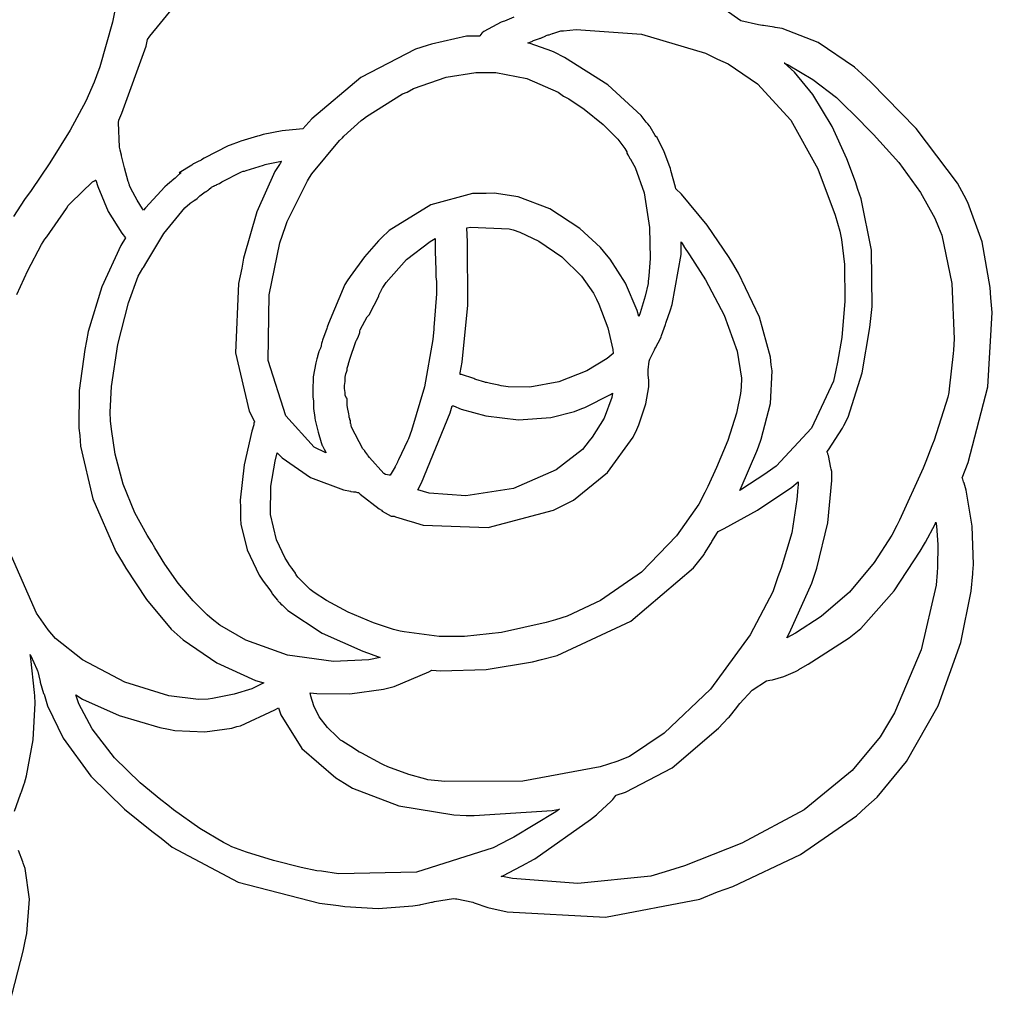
# Model space of a CAD drawing. Extents: x 1 to 6.12, y 0.26 to 5.08.
# Tile 3 of 5: x 4.57 to 6.08, y 0.83 to 2.35. Entities that reach past the tile are written whole.
import ezdxf

# ---------------------------------------------------------------- set-up
doc = ezdxf.new("R2010")
doc.units = 0
doc.layers.get('0').update_dxf_attribs({"linetype": 'CONTINUOUS'})

msp = doc.modelspace()

# ---------------------------------------------------------------- linework, layer by layer
at = {"color": 0}
for points in [[(4.73178, 2.41704), (4.71858, 2.34814), (4.69868, 2.27875), (4.69374, 2.26492), (4.69011, 2.25493), (4.67692, 2.22564), (4.65283, 2.18083), (4.62136, 2.13021), (4.59229, 2.08729), (4.58231, 2.07324), (4.56511, 2.04719)], [(4.56668, 1.12565), (4.57601, 1.15169), (4.5771, 1.15451), (4.57731, 1.1556), (4.58176, 1.16781), (4.58231, 1.16911), (4.58539, 1.18007), (4.59554, 1.23606), (4.59842, 1.29308), (4.59793, 1.30452), (4.59765, 1.30952), (4.59164, 1.36236), (4.5906, 1.36806), (4.59164, 1.36627), (4.60129, 1.34543), (4.60211, 1.34304), (4.6026, 1.34201), (4.60596, 1.32872), (4.60622, 1.32742), (4.6065, 1.32563), (4.61171, 1.30789), (4.61253, 1.30659), (4.61774, 1.28895), (4.64225, 1.2385), (4.68511, 1.1799), (4.73699, 1.12891), (4.77919, 1.09451), (4.79372, 1.08366), (4.81093, 1.06961), (4.91325, 1.01563), (5.03956, 0.98291), (5.06874, 0.979492), (5.07861, 0.977974), (5.13021, 0.974989), (5.18381, 0.978788), (5.19476, 0.980578), (5.19635, 0.980849), (5.213, 0.984483), (5.21457, 0.9847), (5.21767, 0.985514), (5.24713, 0.990181), (5.25, 0.989908), (5.25233, 0.989692), (5.27681, 0.984483), (5.27919, 0.98367), (5.30003, 0.9764), (5.33018, 0.969401), (5.48281, 0.961426), (5.62913, 0.989421), (5.65625, 1.00032), (5.68018, 1.00868), (5.785, 1.05816), (5.87158, 1.11811), (5.88644, 1.13162), (5.90386, 1.14746), (5.94906, 1.20275), (5.99854, 1.2889), (6.03336, 1.38683), (6.04958, 1.46631), (6.05208, 1.49306), (6.05208, 1.49511), (6.05285, 1.50765), (6.05117, 1.56717), (6.04161, 1.62304), (6.03851, 1.63368), (6.03851, 1.63422), (6.03749, 1.63536), (6.03749, 1.63574), (6.03749, 1.63574), (6.03646, 1.63992), (6.03646, 1.63992), (6.03543, 1.64204), (6.04503, 1.66601), (6.07536, 1.78321), (6.08225, 1.89828), (6.08018, 1.92117), (6.07915, 1.93679), (6.0664, 2.00776), (6.04422, 2.06885), (6.03851, 2.07954), (6.0281, 2.09858), (5.96442, 2.18317), (5.89399, 2.25532), (5.88021, 2.26807), (5.86871, 2.27826), (5.81222, 2.31651), (5.75672, 2.33817), (5.74582, 2.33996), (5.74397, 2.34022), (5.7276, 2.34283), (5.72601, 2.34304), (5.71978, 2.34386), (5.69243, 2.35038), (5.66818, 2.36729)], [(5.3406, 2.35585), (5.32601, 2.34983), (5.32394, 2.34928), (5.32107, 2.34825), (5.294, 2.33371), (5.29167, 2.3316), (5.29113, 2.33111), (5.28771, 2.32693), (5.28749, 2.32639), (5.26714, 2.32639), (5.213, 2.31418), (5.20628, 2.31179), (5.18826, 2.30638), (5.10363, 2.26247), (5.02735, 2.19824), (5.01357, 2.18261), (5.00857, 2.1824), (4.98122, 2.17979), (4.95182, 2.17404), (4.94586, 2.17219), (4.94325, 2.17144), (4.91721, 2.16368), (4.91461, 2.16288), (4.90104, 2.15767), (4.89763, 2.15662), (4.8604, 2.13758), (4.85622, 2.13471), (4.85568, 2.1345), (4.85047, 2.13189), (4.84999, 2.13163), (4.84944, 2.13135), (4.84424, 2.12875), (4.84375, 2.12847), (4.84272, 2.12744), (4.84272, 2.12744), (4.84169, 2.12668), (4.84169, 2.12642), (4.82189, 2.1149), (4.82497, 2.1149), (4.82443, 2.11442), (4.81922, 2.11025), (4.81874, 2.10969), (4.81565, 2.10661), (4.81538, 2.10639), (4.81093, 2.10271), (4.81044, 2.10243), (4.8099, 2.10194), (4.8036, 2.09674), (4.80311, 2.09619), (4.79969, 2.0931), (4.76947, 2.06028), (4.76665, 2.05658), (4.76508, 2.05897), (4.75689, 2.07237), (4.74713, 2.0905), (4.74479, 2.09517), (4.74479, 2.09597), (4.74376, 2.09825), (4.74376, 2.09825), (4.74376, 2.09928), (4.74294, 2.10113), (4.73693, 2.12224), (4.73643, 2.12429), (4.73232, 2.14094), (4.73232, 2.14225), (4.7315, 2.14567), (4.73122, 2.14615), (4.73122, 2.14615), (4.73042, 2.14985), (4.73019, 2.15033), (4.72939, 2.15451), (4.72786, 2.19282), (4.72814, 2.19618), (4.73307, 2.20688), (4.77056, 2.31104), (4.77289, 2.32118), (4.77626, 2.32617), (4.81429, 2.37224)], [(4.57032, 1.92589), (4.58708, 1.96311), (4.60856, 2.00353), (4.61356, 2.01183), (4.61664, 2.01574), (4.64714, 2.05925), (4.65001, 2.06392), (4.65365, 2.06836), (4.6875, 2.10064), (4.69065, 2.10243), (4.69114, 2.10243), (4.69228, 2.10346), (4.69271, 2.10346), (4.69553, 2.09358), (4.71169, 2.05479), (4.73307, 2.02121), (4.73856, 2.01389), (4.7315, 2.00217), (4.70204, 1.9381), (4.68093, 1.86882), (4.67811, 1.85449), (4.67551, 1.84071), (4.66704, 1.77756), (4.66639, 1.71913), (4.66769, 1.70762), (4.669, 1.69125), (4.68799, 1.60938), (4.72368, 1.528), (4.73335, 1.51183), (4.73904, 1.50222), (4.77094, 1.45361), (4.80963, 1.40767), (4.81874, 1.39931), (4.82785, 1.391), (4.88043, 1.3552), (4.94032, 1.32823), (4.95313, 1.32433), (4.93853, 1.317), (4.93463, 1.31521), (4.90728, 1.30664), (4.87364, 1.30013), (4.86664, 1.29932), (4.85157, 1.29845), (4.80578, 1.30452), (4.73763, 1.32525), (4.67199, 1.35981), (4.62993, 1.39318), (4.61876, 1.40657), (4.60075, 1.43257), (4.56168, 1.52083)], [(4.55871, 0.826281), (4.58018, 0.908692), (4.58333, 0.924317), (4.58567, 0.936035), (4.58957, 0.989421), (4.58306, 1.03657), (4.58018, 1.04514), (4.57964, 1.04725), (4.57264, 1.06467)]]:
    msp.add_lwpolyline(points, dxfattribs=at)
for points in [[(5.83957, 1.80871), (5.83589, 1.79204), (5.80208, 1.71903), (5.7474, 1.66), (5.73335, 1.65033), (5.72944, 1.64774), (5.69374, 1.62435), (5.69065, 1.62224), (5.69299, 1.62722), (5.71718, 1.68343), (5.71978, 1.68994), (5.72418, 1.70193), (5.73828, 1.75737), (5.74089, 1.80767), (5.73958, 1.817), (5.73828, 1.829), (5.72119, 1.891), (5.68907, 1.95921), (5.68024, 1.97428), (5.67421, 1.98367), (5.64019, 2.03331), (5.60053, 2.08137), (5.59169, 2.08996), (5.59115, 2.09229), (5.5841, 2.11833), (5.58333, 2.12121), (5.58251, 2.12381), (5.57379, 2.1474), (5.5625, 2.16938), (5.56044, 2.17117), (5.5599, 2.17247), (5.55181, 2.18576), (5.55106, 2.18679), (5.55078, 2.18733), (5.54812, 2.19075), (5.5479, 2.19097), (5.54764, 2.19125), (5.54606, 2.19282), (5.54585, 2.19303), (5.53776, 2.20344), (5.48617, 2.25114), (5.419, 2.29357), (5.4031, 2.30138), (5.39968, 2.30296), (5.36589, 2.31521), (5.36253, 2.31597), (5.36328, 2.31625), (5.36925, 2.31885), (5.36979, 2.31913), (5.37082, 2.31967), (5.38043, 2.32303), (5.38124, 2.32324), (5.38226, 2.32351), (5.39008, 2.32693), (5.39063, 2.32742), (5.39063, 2.32742), (5.39372, 2.32844), (5.39481, 2.32844), (5.39529, 2.32872), (5.4005, 2.33035), (5.40104, 2.33057), (5.40235, 2.33111), (5.41351, 2.33447), (5.41461, 2.33475), (5.41769, 2.33475), (5.43744, 2.33686), (5.53851, 2.32964), (5.63747, 2.30007), (5.65625, 2.29096), (5.67275, 2.28358), (5.71837, 2.25239), (5.76975, 2.19635), (5.81179, 2.12093), (5.83886, 2.04893), (5.84581, 2.02431), (5.84868, 2.01161), (5.85303, 1.9725), (5.85363, 1.91575), (5.84874, 1.85938), (5.8425, 1.82124), (5.83957, 1.80871)], [(5.93435, 1.56803), (5.92626, 1.55333), (5.89899, 1.51085), (5.86106, 1.46506), (5.817, 1.42731), (5.77735, 1.40158), (5.76357, 1.3941), (5.76768, 1.40169), (5.80263, 1.479), (5.80524, 1.48682), (5.81017, 1.50196), (5.82704, 1.57249), (5.83356, 1.63786), (5.83333, 1.65033), (5.83333, 1.65164), (5.83251, 1.65533), (5.83231, 1.65554), (5.83203, 1.65739), (5.82813, 1.67671), (5.8271, 1.6785), (5.8271, 1.67953), (5.82607, 1.68186), (5.82607, 1.68261), (5.8284, 1.68549), (5.84999, 1.71913), (5.85211, 1.72325), (5.85861, 1.73628), (5.88032, 1.8049), (5.89219, 1.87511), (5.89378, 1.88889), (5.89583, 1.90739), (5.89475, 1.99474), (5.87918, 2.07433), (5.87397, 2.08886), (5.87001, 2.10092), (5.85682, 2.13656), (5.8341, 2.18668), (5.80393, 2.23583), (5.77539, 2.27051), (5.7646, 2.28054), (5.76406, 2.28082), (5.75988, 2.2845), (5.75939, 2.28472), (5.7659, 2.2819), (5.80388, 2.25939), (5.84088, 2.23113), (5.8469, 2.22538), (5.85519, 2.21701), (5.866, 2.20643), (5.89817, 2.17415), (5.93722, 2.13086), (5.97119, 2.08404), (5.99317, 2.04443), (5.99897, 2.03054), (6.0039, 2.01807), (6.01975, 1.94308), (6.02317, 1.85769), (6.02186, 1.83996), (6.0216, 1.83447), (6.01535, 1.77979), (6.0146, 1.77431), (6.01329, 1.76704), (5.99219, 1.70063), (5.98958, 1.69412), (5.9885, 1.69179), (5.97917, 1.66732), (5.97814, 1.66493), (5.97499, 1.6569), (5.93853, 1.57639), (5.93435, 1.56803)], [(5.54893, 1.94618), (5.54867, 1.94336), (5.54438, 1.92344), (5.53646, 1.89779), (5.5344, 1.89204), (5.53153, 1.90142), (5.51361, 1.94385), (5.49007, 1.98113), (5.48438, 1.98785), (5.47504, 1.99892), (5.44293, 2.02849), (5.3966, 2.05871), (5.34754, 2.07726), (5.31022, 2.08306), (5.2979, 2.08263), (5.27642, 2.08263), (5.21197, 2.06511), (5.14714, 2.02513), (5.13542, 2.01389), (5.13097, 2.0095), (5.10921, 1.98449), (5.08697, 1.95426), (5.08231, 1.94721), (5.07861, 1.94151), (5.05311, 1.88135), (5.05106, 1.87532), (5.05051, 1.87354), (5.04422, 1.85531), (5.04372, 1.85346), (5.04269, 1.85038), (5.04243, 1.8501), (5.04167, 1.84717), (5.04167, 1.84619), (5.04167, 1.84543), (5.04085, 1.84332), (5.04064, 1.84304), (5.03851, 1.83783), (5.03825, 1.83735), (5.03618, 1.83035), (5.03646, 1.82954), (5.03543, 1.82639), (5.03386, 1.82015), (5.02951, 1.79867), (5.02892, 1.77664), (5.02919, 1.77012), (5.02919, 1.76731), (5.03022, 1.76085), (5.03022, 1.75868), (5.03022, 1.75819), (5.03022, 1.75706), (5.03022, 1.75662), (5.03022, 1.7545), (5.03022, 1.74957), (5.03201, 1.73579), (5.03228, 1.73469), (5.0325, 1.73133), (5.03706, 1.71262), (5.04215, 1.697), (5.04269, 1.69515), (5.04372, 1.692), (5.044, 1.69151), (5.0466, 1.68631), (5.04688, 1.68576), (5.0471, 1.68528), (5.04893, 1.68175), (5.04893, 1.68056), (5.03082, 1.68935), (4.98731, 1.7379), (4.95985, 1.82368), (4.96132, 1.92567), (4.97775, 2.00597), (4.98643, 2.03157), (4.98931, 2.03917), (5.02056, 2.10243), (5.02399, 2.10764), (5.02761, 2.11313), (5.07053, 2.16471), (5.07497, 2.16911), (5.07731, 2.1715), (5.10417, 2.1959), (5.10732, 2.19824), (5.11225, 2.20215), (5.16824, 2.23682), (5.17503, 2.2399), (5.1849, 2.24511), (5.23551, 2.26286), (5.28153, 2.27013), (5.29688, 2.27013), (5.31282, 2.27013), (5.36079, 2.2609), (5.40907, 2.23969), (5.41769, 2.23367), (5.426, 2.22911), (5.44982, 2.21317), (5.47879, 2.18972), (5.50163, 2.16661), (5.51286, 2.1525), (5.51563, 2.14725), (5.51563, 2.14513), (5.51585, 2.14492), (5.51742, 2.14231), (5.51768, 2.14204), (5.51768, 2.14154), (5.51878, 2.14035), (5.51878, 2.13992), (5.51899, 2.13971), (5.52056, 2.1371), (5.52083, 2.13683), (5.52083, 2.13633), (5.52186, 2.13514), (5.52186, 2.13471), (5.52875, 2.12299), (5.54249, 2.08344), (5.551, 2.02994), (5.55171, 1.98167), (5.54997, 1.95503), (5.54893, 1.94618)], [(4.7156, 1.73058), (4.71468, 1.74382), (4.71696, 1.78381), (4.72657, 1.84842), (4.74317, 1.91325), (4.75851, 1.95443), (4.76563, 1.96701), (4.76665, 1.96804), (4.7716, 1.97694), (4.79829, 2.02067), (4.83074, 2.06028), (4.83854, 2.067), (4.83903, 2.06754), (4.84526, 2.072), (4.84581, 2.07221), (4.84631, 2.07249), (4.84972, 2.07514), (4.84999, 2.07536), (4.85314, 2.07844), (4.85389, 2.07926), (4.86225, 2.08501), (4.86356, 2.08578), (4.86356, 2.08578), (4.86507, 2.08681), (4.86561, 2.08681), (4.86583, 2.08708), (4.86774, 2.08843), (4.86774, 2.08886), (4.86822, 2.08914), (4.87158, 2.09179), (4.87185, 2.09201), (4.87213, 2.09229), (4.87506, 2.09407), (4.87603, 2.09407), (4.87625, 2.09435), (4.87993, 2.09597), (4.88021, 2.09619), (4.88043, 2.09646), (4.88439, 2.09825), (4.88439, 2.09825), (4.88803, 2.10064), (4.91846, 2.116), (4.92085, 2.11703), (4.9229, 2.11703), (4.92572, 2.11811), (4.95258, 2.12668), (4.95518, 2.12744), (4.95725, 2.12799), (4.97808, 2.13217), (4.98019, 2.13265), (4.97993, 2.13243), (4.97835, 2.12875), (4.97814, 2.12847), (4.97711, 2.12744), (4.97032, 2.11654), (4.94206, 2.05425), (4.9216, 1.98264), (4.91872, 1.96701), (4.91379, 1.94308), (4.90907, 1.83578), (4.93044, 1.74511), (4.93853, 1.72949), (4.93853, 1.72949), (4.93853, 1.72874), (4.93853, 1.72846), (4.9375, 1.72743), (4.9375, 1.72428), (4.93463, 1.71414), (4.92236, 1.66222), (4.91639, 1.60769), (4.91667, 1.59619), (4.91667, 1.57844), (4.91715, 1.57042), (4.92719, 1.53033), (4.94607, 1.49126), (4.95107, 1.48367), (4.95182, 1.48215), (4.96246, 1.46832), (4.96354, 1.46701), (4.9656, 1.46386), (4.9661, 1.46257), (4.97418, 1.45247), (4.97499, 1.45139), (4.97521, 1.45117), (4.97683, 1.4496), (4.97711, 1.44933), (4.97732, 1.44906), (4.98068, 1.44542), (4.98122, 1.44515), (4.99035, 1.43631), (5.04357, 1.40153), (5.10672, 1.37353), (5.12082, 1.36806), (5.12185, 1.36784), (5.13226, 1.36415), (5.13336, 1.36388), (5.11578, 1.35986), (5.06099, 1.35721), (4.98981, 1.3674), (4.92529, 1.39074), (4.88482, 1.41368), (4.87294, 1.42329), (4.86524, 1.4299), (4.84347, 1.45122), (4.82015, 1.47874), (4.79981, 1.50825), (4.78424, 1.53353), (4.77919, 1.54199), (4.77208, 1.55311), (4.7531, 1.58789), (4.73486, 1.63237), (4.72287, 1.67887), (4.71685, 1.71761), (4.7156, 1.73058)], [(5.32086, 1.78472), (5.31717, 1.78554), (5.30425, 1.78814), (5.29812, 1.78971), (5.2979, 1.78993), (5.29688, 1.78993), (5.29557, 1.79021), (5.28153, 1.79465), (5.28022, 1.79514), (5.27838, 1.79596), (5.25933, 1.80219), (5.25726, 1.8024), (5.25726, 1.80296), (5.25726, 1.80453), (5.25726, 1.80453), (5.26036, 1.82124), (5.2691, 1.90961), (5.26899, 2.00792), (5.26768, 2.02951), (5.27339, 2.0306), (5.33356, 2.02794), (5.33957, 2.02636), (5.34983, 2.02289), (5.37939, 2.00879), (5.4151, 1.98449), (5.44532, 1.95432), (5.46386, 1.92844), (5.46875, 1.91911), (5.47239, 1.91129), (5.48606, 1.87457), (5.49397, 1.84099), (5.49479, 1.83475), (5.48529, 1.82715), (5.45383, 1.80806), (5.41015, 1.79064), (5.36529, 1.78276), (5.33171, 1.78299), (5.32086, 1.78472)], [(5.54893, 1.80453), (5.54893, 1.80951), (5.55051, 1.82275), (5.55106, 1.82433), (5.55154, 1.8259), (5.55854, 1.8405), (5.55935, 1.84201), (5.56011, 1.84358), (5.56819, 1.85921), (5.56874, 1.86079), (5.56922, 1.86236), (5.57553, 1.87983), (5.57607, 1.88163), (5.57656, 1.88346), (5.58279, 1.90067), (5.58333, 1.90246), (5.58594, 1.91081), (5.59972, 1.98813), (5.59999, 1.99511), (5.59999, 2.00765), (5.60047, 2.00689), (5.60389, 2.00088), (5.60417, 2.00032), (5.61285, 1.98768), (5.63775, 1.94862), (5.66678, 1.89426), (5.68664, 1.83854), (5.69325, 1.79656), (5.69271, 1.78267), (5.69206, 1.77257), (5.68593, 1.74246), (5.67236, 1.70014), (5.65489, 1.65815), (5.64117, 1.62879), (5.63644, 1.61908), (5.62722, 1.60146), (5.59283, 1.55203), (5.53842, 1.49567), (5.47515, 1.45182), (5.42329, 1.42768), (5.40522, 1.42219), (5.39063, 1.41781), (5.32146, 1.40256), (5.26394, 1.39615), (5.24479, 1.39615), (5.22472, 1.39615), (5.17057, 1.40321), (5.16461, 1.40451), (5.15408, 1.40713), (5.12315, 1.41743), (5.08382, 1.43408), (5.05003, 1.45215), (5.03087, 1.46442), (5.02501, 1.46907), (5.02317, 1.47065), (5.00726, 1.48654), (5.00624, 1.48785), (5.00597, 1.48839), (5.00336, 1.49181), (5.00315, 1.49203), (5.00315, 1.49203), (5.00206, 1.49306), (5.00206, 1.49306), (5.00206, 1.49436), (4.99946, 1.49778), (4.99897, 1.49826), (4.99685, 1.50142), (4.99631, 1.50196), (4.99192, 1.50819), (4.99164, 1.50868), (4.98594, 1.51747), (4.97244, 1.54611), (4.96326, 1.58529), (4.96382, 1.62912), (4.9706, 1.66792), (4.97396, 1.68056), (4.98122, 1.67301), (5.02522, 1.64268), (5.07656, 1.62332), (5.08751, 1.62121), (5.088, 1.62093), (5.09229, 1.62011), (5.09375, 1.62011), (5.09506, 1.62011), (5.09842, 1.61936), (5.09896, 1.61908), (5.09999, 1.61908), (5.1026, 1.61675), (5.132, 1.59413), (5.13542, 1.59201), (5.13672, 1.5905), (5.15056, 1.58262), (5.15522, 1.58262), (5.15728, 1.58187), (5.17914, 1.57487), (5.18126, 1.57433), (5.20025, 1.56885), (5.301, 1.56521), (5.40181, 1.59179), (5.42085, 1.6014), (5.43306, 1.60769), (5.48579, 1.65028), (5.5255, 1.70481), (5.53125, 1.71701), (5.53435, 1.72407), (5.54531, 1.75646), (5.55003, 1.78315), (5.55003, 1.79199), (5.54975, 1.79308), (5.54893, 1.80171), (5.54893, 1.80453)], [(5.07915, 1.77115), (5.07915, 1.77403), (5.07813, 1.78054), (5.07813, 1.78267), (5.07813, 1.785), (5.07889, 1.7915), (5.07915, 1.79199), (5.07915, 1.79308), (5.07915, 1.79542), (5.07915, 1.79617), (5.07915, 1.79801), (5.07992, 1.803), (5.08018, 1.8035), (5.08046, 1.80404), (5.08203, 1.80897), (5.08231, 1.80974), (5.08231, 1.81213), (5.0841, 1.81808), (5.08436, 1.81913), (5.08539, 1.82221), (5.08643, 1.8259), (5.09581, 1.85325), (5.0969, 1.85558), (5.0969, 1.85558), (5.09868, 1.85921), (5.09896, 1.85969), (5.09918, 1.86025), (5.10183, 1.86729), (5.10211, 1.86806), (5.10211, 1.86908), (5.10232, 1.87121), (5.11328, 1.89128), (5.11458, 1.89307), (5.11664, 1.89513), (5.11794, 1.89774), (5.13015, 1.92171), (5.13124, 1.92432), (5.13146, 1.92486), (5.13411, 1.93007), (5.13439, 1.93056), (5.1346, 1.9311), (5.13721, 1.93631), (5.13747, 1.93679), (5.14268, 1.94488), (5.17421, 1.98031), (5.21094, 2.00846), (5.21875, 2.01286), (5.21847, 2.01053), (5.21847, 1.99257), (5.21951, 1.96419), (5.21978, 1.9566), (5.21978, 1.9535), (5.22081, 1.9465), (5.22081, 1.94413), (5.22081, 1.92692), (5.21718, 1.88108), (5.21669, 1.87532), (5.21669, 1.87224), (5.21511, 1.85661), (5.20193, 1.78304), (5.18201, 1.71522), (5.17708, 1.70242), (5.17578, 1.6996), (5.16174, 1.66986), (5.16043, 1.66699), (5.16015, 1.6665), (5.1575, 1.66129), (5.15728, 1.66075), (5.15647, 1.65924), (5.14865, 1.64643), (5.14789, 1.64615), (5.14735, 1.64594), (5.14214, 1.64697), (5.14165, 1.64725), (5.13926, 1.64882), (5.11664, 1.67378), (5.11458, 1.67637), (5.11404, 1.67692), (5.1096, 1.68321), (5.10938, 1.68371), (5.1065, 1.68713), (5.08903, 1.72043), (5.08854, 1.72325), (5.08854, 1.72407), (5.08772, 1.72618), (5.08751, 1.7264), (5.08751, 1.7264), (5.08751, 1.72743), (5.08751, 1.72743), (5.08751, 1.73058), (5.08751, 1.73112), (5.08649, 1.73226), (5.08649, 1.73264), (5.08649, 1.73372), (5.08539, 1.73606), (5.08539, 1.73682), (5.08539, 1.7379), (5.08458, 1.741), (5.08279, 1.75114), (5.08231, 1.7545), (5.08231, 1.76492), (5.08149, 1.76492), (5.07915, 1.76964), (5.07915, 1.77115)], [(5.19168, 1.62326), (5.19764, 1.63422), (5.24192, 1.74283), (5.24479, 1.75347), (5.24528, 1.75347), (5.24642, 1.75347), (5.24685, 1.75347), (5.2589, 1.74854), (5.29699, 1.7379), (5.34787, 1.73188), (5.39806, 1.73562), (5.4344, 1.74468), (5.44586, 1.74929), (5.45053, 1.75114), (5.49035, 1.77121), (5.49376, 1.77328), (5.49246, 1.76654), (5.48058, 1.73475), (5.46197, 1.70508), (5.45731, 1.69933), (5.44689, 1.68619), (5.40608, 1.65435), (5.34006, 1.62538), (5.26622, 1.61436), (5.20958, 1.61849), (5.19168, 1.62326)], [(5.13857, 1.19721), (5.13542, 1.19878), (5.10493, 1.21549), (5.10211, 1.21701), (5.10101, 1.21701), (5.09972, 1.21783), (5.08783, 1.22553), (5.07547, 1.23367), (5.07394, 1.2347), (5.07189, 1.23579), (5.06668, 1.24051), (5.05181, 1.25526), (5.03868, 1.27186), (5.03039, 1.28868), (5.02604, 1.30366), (5.02501, 1.3087), (5.03515, 1.30767), (5.08658, 1.3074), (5.13857, 1.3144), (5.14899, 1.317), (5.15522, 1.31885), (5.20882, 1.34147), (5.21354, 1.34408), (5.22706, 1.34304), (5.29764, 1.34505), (5.36925, 1.35688), (5.38336, 1.36079), (5.40782, 1.36654), (5.52186, 1.41976), (5.61925, 1.50271), (5.63542, 1.52328), (5.63618, 1.52485), (5.64578, 1.54047), (5.64686, 1.54199), (5.64763, 1.54329), (5.65647, 1.55712), (5.65728, 1.55871), (5.66661, 1.56342), (5.71843, 1.59179), (5.77132, 1.62744), (5.78125, 1.63574), (5.78125, 1.63183), (5.78043, 1.62142), (5.78022, 1.62011), (5.7794, 1.60867), (5.77132, 1.55686), (5.75493, 1.5019), (5.75, 1.48887), (5.74186, 1.4655), (5.70682, 1.39888), (5.64529, 1.31483), (5.57362, 1.2462), (5.51964, 1.21012), (5.5, 1.20242), (5.47444, 1.19439), (5.35476, 1.17198), (5.23356, 1.1715), (5.20731, 1.17432), (5.20415, 1.17513), (5.17796, 1.18229), (5.14507, 1.19412), (5.13857, 1.19721)], [(5.36458, 1.0472), (5.37289, 1.05192), (5.45964, 1.11258), (5.46875, 1.12012), (5.47054, 1.12169), (5.49164, 1.141), (5.49376, 1.14307), (5.49425, 1.14361), (5.49869, 1.14958), (5.49897, 1.15034), (5.51378, 1.15478), (5.58594, 1.19271), (5.65804, 1.25402), (5.6729, 1.27013), (5.67421, 1.27143), (5.68619, 1.2863), (5.6875, 1.28787), (5.69114, 1.29232), (5.71013, 1.31326), (5.73232, 1.32742), (5.73753, 1.32845), (5.74143, 1.32926), (5.75896, 1.33398), (5.77707, 1.34174), (5.78125, 1.34408), (5.78256, 1.34489), (5.79557, 1.3527), (5.79688, 1.35346), (5.80257, 1.35688), (5.8604, 1.39415), (5.86561, 1.39828), (5.87836, 1.40847), (5.93028, 1.46679), (5.97032, 1.52821), (5.97711, 1.53993), (5.97863, 1.54254), (5.99349, 1.57042), (5.99479, 1.57324), (5.99556, 1.56754), (5.99778, 1.53814), (5.99735, 1.50347), (5.99685, 1.49511), (5.99528, 1.47558), (5.972, 1.37549), (5.93044, 1.27794), (5.91982, 1.25971), (5.90847, 1.24056), (5.86501, 1.18864), (5.79036, 1.12771), (5.69417, 1.07574), (5.60525, 1.04096), (5.57497, 1.03157), (5.55311, 1.02507), (5.43956, 1.01351), (5.33854, 1.02121), (5.32292, 1.02431), (5.32238, 1.02431), (5.32124, 1.02431), (5.32086, 1.02431), (5.32449, 1.02588), (5.36089, 1.04514), (5.36458, 1.0472)], [(4.80524, 1.25244), (4.81511, 1.25065), (4.86143, 1.24826), (4.90365, 1.25429), (4.91146, 1.25662), (4.91667, 1.25792), (4.97026, 1.28239), (4.97601, 1.28575), (4.97939, 1.27458), (5.01183, 1.22277), (5.06456, 1.17719), (5.07813, 1.16911), (5.0906, 1.1613), (5.16222, 1.13357), (5.24735, 1.1199), (5.26665, 1.11909), (5.27914, 1.11887), (5.39996, 1.12668), (5.41146, 1.12847), (5.40571, 1.12435), (5.34033, 1.08502), (5.33333, 1.0816), (5.30832, 1.06858), (5.18956, 1.03098), (5.06874, 1.02827), (5.04269, 1.03266), (5.03537, 1.0332), (5.01096, 1.03814), (4.96793, 1.04905), (4.92606, 1.06196), (4.9036, 1.07015), (4.89789, 1.07324), (4.89057, 1.07693), (4.85374, 1.09853), (4.81326, 1.12744), (4.80414, 1.13471), (4.79329, 1.14323), (4.76144, 1.16965), (4.72146, 1.20844), (4.68707, 1.25309), (4.66629, 1.29194), (4.66146, 1.30556), (4.67188, 1.29932), (4.729, 1.27355), (4.79194, 1.25505), (4.80524, 1.25244)]]:
    msp.add_lwpolyline(points, close=True, dxfattribs=at)

doc.saveas('drawing.dxf')
